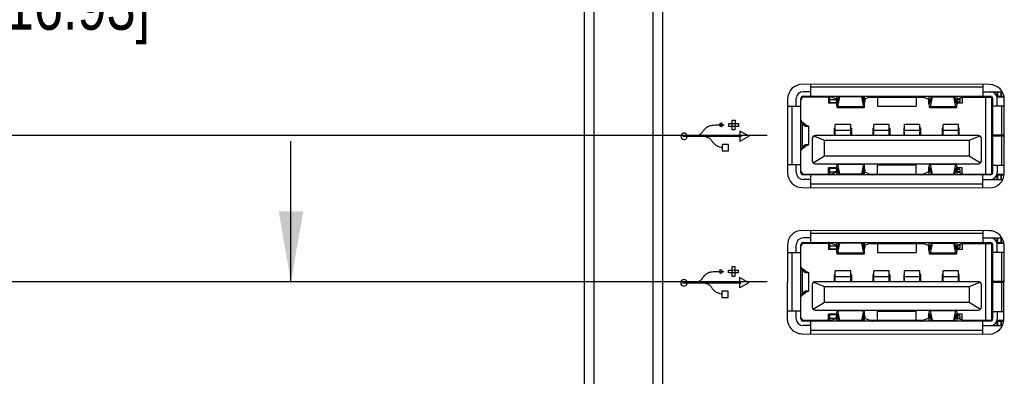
# Model space of a CAD drawing. Header units: inches. Extents: x 0 to 34, y 0 to 22.
# Tile 52 of 74: x 17.836 to 20.353, y 14.548 to 15.461. Entities that reach past the tile are written whole.
import ezdxf

# ---------------------------------------------------------------- set-up
doc = ezdxf.new("R2010")
doc.units = ezdxf.units.IN
doc.header["$LTSCALE"] = 1.87
doc.header["$MEASUREMENT"] = 0
doc.layers.get('0').update_dxf_attribs({"linetype": 'CONTINUOUS'})
doc.layers.add('02___PRT_ALL_AXES', color=7, linetype='CONTINUOUS')
doc.layers.add('DIMENSIONS', color=7, linetype='CONTINUOUS')
doc.styles.get("Standard").update_dxf_attribs({"font": 'txt', "width": 0.8})
doc.dimstyles.new('DIMSTYLE_1', dxfattribs={"dimtxt": 0.125, "dimasz": 0.18, "dimexe": 0.125, "dimexo": 0.0625, "dimgap": 0.0625, "dimtad": 0, "dimtih": 1, "dimtoh": 1, "dimdec": 3, "dimzin": 4, "dimdsep": 46, "dimtxsty": 'STANDARD', "dimblk": '_FILLED', "dimblk1": '_FILLED', "dimblk2": '_FILLED', "dimcen": 0.09, "dimadec": 0, "dimazin": 0, "dimtp": 0.001, "dimtm": 0.001, "dimtfac": 1, "dimtdec": 3, "dimtofl": 0, "dimtmove": 0, "dimatfit": 3, "dimldrblk": '_FILLED', "dimfxl": 1, "dimtolj": 1, "dimtzin": 4, "dimarcsym": 0})

# ---------------------------------------------------------------- blocks, each defined once
blk = doc.blocks.new('_FILLED')
at = {"color": 0, "linetype": 'BYBLOCK'}
blk.add_solid([(0, 0), (-1, 0.174), (-1, -0.174)], dxfattribs=at)
blk = doc.blocks.new('*D26')
at = {"layer": 'DIMENSIONS', "color": 2, "linetype": 'CONTINUOUS'}
for p, q in [((18.5296, 14.7902), (18.5296, 15.1502)), ((19.747, 14.7902), (18.4046, 14.7902)), ((19.7972, 14.1165), (18.4046, 14.1165)), ((18.5296, 14.1165), (18.5296, 13.7565))]:
    blk.add_line(p, q, dxfattribs=at)
at = {"layer": 'DIMENSIONS', "color": 2, "linetype": 'CONTINUOUS', "xscale": 0.18, "yscale": 0.18, "zscale": 0.18}
for p, rotation in [((18.5296, 14.7902), 270), ((18.5296, 14.1165), 90)]:
    blk.add_blockref('_FILLED', p, dxfattribs=dict(at, rotation=rotation))
at = {"layer": 'DIMENSIONS', "color": 2, "linetype": 'CONTINUOUS', "insert": (18.5296, 14.5158), "char_height": 0.125, "width": 1.225, "attachment_point": 2, "line_spacing_factor": 0.9}
blk.add_mtext('.674{\\Ftxt.shx;\\W1.000000;\\H0.125000; }[17.11]', dxfattribs=at)
blk = doc.blocks.new('*D27')
at = {"layer": 'DIMENSIONS', "color": 2, "linetype": 'CONTINUOUS'}
for p, q in [((17.0296, 15.1646), (17.0296, 15.5246)), ((19.747, 15.1646), (16.9046, 15.1646)), ((19.747, 14.7902), (16.9046, 14.7902)), ((17.0296, 14.7902), (17.0296, 14.4302))]:
    blk.add_line(p, q, dxfattribs=at)
at = {"layer": 'DIMENSIONS', "color": 2, "linetype": 'CONTINUOUS', "xscale": 0.18, "yscale": 0.18, "zscale": 0.18}
for p, rotation in [((17.0296, 15.1646), 270), ((17.0296, 14.7902), 90)]:
    blk.add_blockref('_FILLED', p, dxfattribs=dict(at, rotation=rotation))
at = {"layer": 'DIMENSIONS', "color": 2, "linetype": 'CONTINUOUS', "insert": (17.0296, 15.0399), "char_height": 0.125, "width": 1.125, "attachment_point": 2, "line_spacing_factor": 0.9}
blk.add_mtext('.374{\\Ftxt.shx;\\W1.000000;\\H0.125000; }[9.51]', dxfattribs=at)
blk = doc.blocks.new('*D28')
at = {"layer": 'DIMENSIONS', "color": 2, "linetype": 'CONTINUOUS'}
for p, q in [((17.7796, 15.8312), (17.7796, 16.1912)), ((19.732, 15.8312), (17.6546, 15.8312)), ((19.747, 15.1646), (17.6546, 15.1646)), ((17.7796, 15.1646), (17.7796, 14.8046))]:
    blk.add_line(p, q, dxfattribs=at)
at = {"layer": 'DIMENSIONS', "color": 2, "linetype": 'CONTINUOUS', "xscale": 0.18, "yscale": 0.18, "zscale": 0.18}
for p, rotation in [((17.7796, 15.8312), 270), ((17.7796, 15.1646), 90)]:
    blk.add_blockref('_FILLED', p, dxfattribs=dict(at, rotation=rotation))
at = {"layer": 'DIMENSIONS', "color": 2, "linetype": 'CONTINUOUS', "insert": (17.7796, 15.5604), "char_height": 0.125, "width": 1.225, "attachment_point": 2, "line_spacing_factor": 0.9}
blk.add_mtext('.667{\\Ftxt.shx;\\W1.000000;\\H0.125000; }[16.93]', dxfattribs=at)

msp = doc.modelspace()

# ---------------------------------------------------------------- linework, layer by layer
at = {"color": 7, "linetype": 'CONTINUOUS'}
for p, q in [((19.3046, 11.9928), (19.3046, 17.0941)), ((19.4546, 17.0977), (19.4546, 11.9892)), ((19.2796, 12.0185), (19.2796, 17.0685)), ((19.4796, 17.0733), (19.4796, 12.0136)), ((19.8587, 15.2768), (19.839, 15.2768)), ((19.8587, 15.265), (19.8587, 15.2958)), ((20.2977, 15.2886), (19.8587, 15.2886)), ((20.2977, 15.2951), (20.2977, 15.265)), ((20.2977, 15.2768), (20.3476, 15.2768)), ((20.3338, 15.2768), (20.3338, 15.2655)), ((20.3361, 15.265), (20.3361, 15.2768)), ((20.3439, 15.2768), (20.3439, 15.265)), ((20.3462, 15.265), (20.3462, 15.2768)), ((19.8213, 15.24), (19.8213, 15.2591)), ((19.8331, 15.0701), (19.8331, 15.2591)), ((19.9069, 15.263), (19.8346, 15.263)), ((19.839, 15.265), (20.3174, 15.265)), ((19.904, 15.263), (19.904, 15.2473)), ((19.9228, 15.2583), (19.9054, 15.2647)), ((19.9069, 15.2492), (19.9069, 15.2638)), ((19.9069, 15.2638), (19.9078, 15.2638)), ((19.9235, 15.2561), (19.9069, 15.2561)), ((19.9238, 15.253), (19.9242, 15.2447)), ((19.9253, 15.2568), (19.9257, 15.2486)), ((19.9253, 15.2568), (19.9281, 15.2568)), ((19.9262, 15.2476), (19.9298, 15.265)), ((19.9271, 15.2378), (19.9325, 15.2638)), ((19.9324, 15.265), (19.9325, 15.2638)), ((19.9876, 15.2638), (19.9325, 15.2638)), ((19.9876, 15.2638), (19.9877, 15.265)), ((19.9876, 15.2638), (19.9931, 15.2378)), ((19.9904, 15.265), (19.994, 15.2476)), ((19.9921, 15.2568), (19.9948, 15.2568)), ((19.9944, 15.2486), (19.9948, 15.2568)), ((19.996, 15.2447), (19.9964, 15.253)), ((20.0147, 15.2647), (19.9974, 15.2583)), ((20.0101, 15.263), (20.1462, 15.263)), ((20.0292, 15.263), (20.0292, 15.2394)), ((20.0565, 15.265), (20.0565, 15.263)), ((20.0998, 15.265), (20.0998, 15.263)), ((20.1276, 15.263), (20.1276, 15.2394)), ((20.1417, 15.2647), (20.159, 15.2583)), ((20.1604, 15.2447), (20.16, 15.253)), ((20.162, 15.2486), (20.1616, 15.2568)), ((20.1616, 15.2568), (20.1643, 15.2568)), ((20.166, 15.265), (20.1624, 15.2476)), ((20.1688, 15.2638), (20.1633, 15.2378)), ((20.1688, 15.2638), (20.1686, 15.265)), ((20.1688, 15.2638), (20.2238, 15.2638)), ((20.224, 15.265), (20.2238, 15.2638)), ((20.2293, 15.2378), (20.2238, 15.2638)), ((20.2302, 15.2476), (20.2266, 15.265)), ((20.2283, 15.2568), (20.231, 15.2568)), ((20.231, 15.2568), (20.2306, 15.2486)), ((20.2326, 15.253), (20.2322, 15.2447)), ((20.2396, 15.2564), (20.2329, 15.2564)), ((20.2336, 15.2583), (20.2509, 15.2647)), ((20.2396, 15.2605), (20.2396, 15.2512)), ((20.2457, 15.2628), (20.2457, 15.2473)), ((20.2464, 15.263), (20.3217, 15.263)), ((20.3055, 15.0661), (20.3055, 15.263)), ((20.3213, 15.0661), (20.3213, 15.263)), ((20.3233, 15.1654), (20.3233, 15.2591)), ((20.3341, 15.265), (20.3522, 15.265)), ((20.3526, 15.263), (20.3346, 15.263)), ((20.3351, 15.2408), (20.3351, 15.2591)), ((19.8006, 15.24), (19.8331, 15.24)), ((19.8095, 15.24), (19.8095, 15.0892)), ((19.904, 15.2512), (19.9069, 15.2512)), ((19.924, 15.2473), (19.904, 15.2473)), ((19.9069, 15.2492), (19.9239, 15.2492)), ((19.9264, 15.2486), (19.9257, 15.2486)), ((19.9942, 15.2354), (19.926, 15.2354)), ((19.9931, 15.2378), (19.9271, 15.2378)), ((19.9944, 15.2486), (19.9938, 15.2486)), ((20.0292, 15.2394), (20.1276, 15.2394)), ((20.1626, 15.2486), (20.162, 15.2486)), ((20.2304, 15.2354), (20.1622, 15.2354)), ((20.2293, 15.2378), (20.1633, 15.2378)), ((20.2306, 15.2486), (20.23, 15.2486)), ((20.2457, 15.2473), (20.2323, 15.2473)), ((20.2325, 15.2512), (20.2396, 15.2512)), ((20.2374, 15.2473), (20.2374, 15.2512)), ((20.3233, 15.2408), (20.353, 15.2408)), ((20.3469, 15.1654), (20.3469, 15.2408)), ((20.3233, 15.2197), (20.3213, 15.2197)), ((20.3213, 15.2118), (20.3233, 15.2118)), ((19.8451, 15.1921), (19.8347, 15.1993)), ((19.8372, 15.1344), (19.8372, 15.1948)), ((19.8372, 15.1948), (19.8384, 15.1933)), ((19.8451, 15.1921), (19.8395, 15.1921)), ((19.8468, 15.1882), (19.8522, 15.1882)), ((19.8528, 15.1886), (19.8528, 15.1883)), ((19.8528, 15.1882), (19.8528, 15.1409)), ((19.9189, 15.1648), (19.9189, 15.1833)), ((19.9189, 15.1833), (19.9209, 15.1833)), ((19.9209, 15.1648), (19.9209, 15.193)), ((19.9603, 15.193), (19.9209, 15.193)), ((19.9209, 15.1786), (19.9603, 15.1786)), ((19.9603, 15.1648), (19.9603, 15.193)), ((19.9603, 15.1833), (19.9622, 15.1833)), ((19.9622, 15.1833), (19.9622, 15.1648)), ((20.0174, 15.1648), (20.0174, 15.1833)), ((20.0174, 15.1833), (20.0193, 15.1833)), ((20.0193, 15.1648), (20.0193, 15.193)), ((20.0587, 15.193), (20.0193, 15.193)), ((20.0193, 15.1786), (20.0587, 15.1786)), ((20.0587, 15.1648), (20.0587, 15.193)), ((20.0587, 15.1833), (20.0607, 15.1833)), ((20.0607, 15.1833), (20.0607, 15.1648)), ((20.0961, 15.1833), (20.0961, 15.1648)), ((20.0981, 15.1833), (20.0961, 15.1833)), ((20.0981, 15.1648), (20.0981, 15.193)), ((20.1374, 15.193), (20.0981, 15.193)), ((20.0981, 15.1786), (20.1374, 15.1786)), ((20.1374, 15.1648), (20.1374, 15.193)), ((20.1394, 15.1833), (20.1374, 15.1833)), ((20.1394, 15.1648), (20.1394, 15.1833)), ((20.1945, 15.1833), (20.1945, 15.1648)), ((20.1965, 15.1833), (20.1945, 15.1833)), ((20.1965, 15.1648), (20.1965, 15.193)), ((20.2359, 15.193), (20.1965, 15.193)), ((20.1965, 15.1786), (20.2359, 15.1786)), ((20.2359, 15.1648), (20.2359, 15.193)), ((20.2378, 15.1833), (20.2359, 15.1833)), ((20.2378, 15.1648), (20.2378, 15.1833)), ((19.8618, 15.1569), (19.8618, 15.1002)), ((19.8654, 15.1635), (19.8933, 15.153)), ((20.287, 15.1648), (19.8697, 15.1648)), ((19.8933, 15.112), (19.8933, 15.153)), ((19.8933, 15.153), (20.2634, 15.153)), ((19.9603, 15.1705), (19.9622, 15.1705)), ((20.0174, 15.1705), (20.0193, 15.1705)), ((20.0587, 15.1705), (20.0607, 15.1705)), ((20.0961, 15.1705), (20.0981, 15.1705)), ((20.1374, 15.1705), (20.1394, 15.1705)), ((20.1945, 15.1705), (20.1965, 15.1705)), ((20.2359, 15.1705), (20.2378, 15.1705)), ((20.2634, 15.153), (20.2914, 15.1635)), ((20.2634, 15.153), (20.2634, 15.112)), ((20.2949, 15.1002), (20.2949, 15.1569)), ((20.3529, 15.1654), (20.3233, 15.1654)), ((20.3233, 15.0701), (20.3233, 15.1652)), ((20.3351, 15.1652), (20.3233, 15.1652)), ((20.3233, 15.1638), (20.3529, 15.1638)), ((20.3351, 15.1652), (20.3351, 15.1638)), ((20.337, 15.1654), (20.337, 15.1638)), ((20.3449, 15.1638), (20.3449, 15.1654)), ((20.3469, 15.0884), (20.3469, 15.1638)), ((19.8347, 15.1299), (19.8451, 15.137)), ((19.8384, 15.1359), (19.8372, 15.1344)), ((19.8395, 15.137), (19.8451, 15.137)), ((19.8522, 15.141), (19.8468, 15.141)), ((19.8528, 15.1408), (19.8528, 15.1405)), ((19.8933, 15.112), (19.8647, 15.0941)), ((20.2634, 15.112), (19.8933, 15.112)), ((20.292, 15.0941), (20.2634, 15.112)), ((20.3233, 15.1173), (20.3213, 15.1173)), ((20.3213, 15.1095), (20.3233, 15.1095)), ((19.8331, 15.0892), (19.8006, 15.0892)), ((19.8213, 15.0701), (19.8213, 15.0892)), ((19.8697, 15.0923), (20.287, 15.0923)), ((19.904, 15.0661), (19.904, 15.0819)), ((19.924, 15.0819), (19.904, 15.0819)), ((19.904, 15.078), (19.9069, 15.078)), ((19.9069, 15.065), (19.9069, 15.0799)), ((19.9239, 15.0799), (19.9069, 15.0799)), ((19.9242, 15.0844), (19.9238, 15.0762)), ((19.9257, 15.0806), (19.9253, 15.0723)), ((19.9257, 15.0806), (19.9264, 15.0806)), ((19.9298, 15.0642), (19.9262, 15.0816)), ((19.9325, 15.0654), (19.9271, 15.0914)), ((19.9271, 15.0914), (19.9931, 15.0914)), ((19.9931, 15.0914), (19.9876, 15.0654)), ((19.994, 15.0816), (19.9904, 15.0642)), ((19.9938, 15.0806), (19.9944, 15.0806)), ((19.9948, 15.0723), (19.9944, 15.0806)), ((19.9964, 15.0762), (19.996, 15.0844)), ((20.0292, 15.0661), (20.0292, 15.0898)), ((20.0292, 15.0898), (20.1276, 15.0898)), ((20.1276, 15.0661), (20.1276, 15.0898)), ((20.16, 15.0762), (20.1604, 15.0844)), ((20.1616, 15.0723), (20.162, 15.0806)), ((20.162, 15.0806), (20.1626, 15.0806)), ((20.1624, 15.0816), (20.166, 15.0642)), ((20.1633, 15.0914), (20.1688, 15.0654)), ((20.1633, 15.0914), (20.2293, 15.0914)), ((20.2238, 15.0654), (20.2293, 15.0914)), ((20.2266, 15.0642), (20.2302, 15.0816)), ((20.23, 15.0806), (20.2306, 15.0806)), ((20.2306, 15.0806), (20.231, 15.0723)), ((20.2322, 15.0844), (20.2326, 15.0762)), ((20.2457, 15.0819), (20.2323, 15.0819)), ((20.2396, 15.078), (20.2325, 15.078)), ((20.2374, 15.078), (20.2374, 15.0819)), ((20.2396, 15.078), (20.2396, 15.0687)), ((20.2457, 15.0664), (20.2457, 15.0819)), ((20.3233, 15.0884), (20.3528, 15.0884)), ((20.3351, 15.0884), (20.3351, 15.0701)), ((19.8346, 15.0661), (19.9069, 15.0661)), ((20.3174, 15.0642), (19.839, 15.0642)), ((19.8587, 15.0524), (19.839, 15.0524)), ((19.8587, 15.0314), (19.8587, 15.0642)), ((19.9054, 15.0644), (19.9228, 15.0709)), ((19.9069, 15.0715), (19.9231, 15.0715)), ((19.9085, 15.0656), (19.9069, 15.0656)), ((19.9281, 15.0723), (19.9253, 15.0723)), ((19.9325, 15.0654), (19.9324, 15.0642)), ((19.9876, 15.0654), (19.9325, 15.0654)), ((19.9877, 15.0642), (19.9876, 15.0654)), ((19.9948, 15.0723), (19.9921, 15.0723)), ((19.9974, 15.0709), (20.0147, 15.0644)), ((20.0101, 15.0661), (20.1462, 15.0661)), ((20.0565, 15.0642), (20.0565, 15.0661)), ((20.0998, 15.0642), (20.0998, 15.0661)), ((20.159, 15.0709), (20.1417, 15.0644)), ((20.1643, 15.0723), (20.1616, 15.0723)), ((20.1686, 15.0642), (20.1688, 15.0654)), ((20.1688, 15.0654), (20.2238, 15.0654)), ((20.2238, 15.0654), (20.224, 15.0642)), ((20.231, 15.0723), (20.2283, 15.0723)), ((20.2329, 15.0728), (20.2396, 15.0728)), ((20.2509, 15.0644), (20.2336, 15.0709)), ((20.2464, 15.0661), (20.3217, 15.0661)), ((20.2977, 15.0307), (20.2977, 15.0642)), ((20.2977, 15.0524), (20.3492, 15.0524)), ((20.3338, 15.0636), (20.3338, 15.0524)), ((20.3341, 15.0642), (20.3522, 15.0642)), ((20.3346, 15.0661), (20.3526, 15.0661)), ((20.3361, 15.0524), (20.3361, 15.0642)), ((20.3439, 15.0642), (20.3439, 15.0524)), ((20.3462, 15.0524), (20.3462, 15.0642)), ((19.8587, 15.0406), (20.2977, 15.0406)), ((19.8587, 14.9024), (19.839, 14.9024)), ((19.8587, 14.8906), (19.8587, 14.9218)), ((20.2977, 14.9142), (19.8587, 14.9142)), ((20.2977, 14.921), (20.2977, 14.8906)), ((20.2977, 14.9024), (20.3472, 14.9024)), ((20.3338, 14.9024), (20.3338, 14.8911)), ((20.3361, 14.8906), (20.3361, 14.9024)), ((20.3439, 14.9024), (20.3439, 14.8906)), ((20.3462, 14.8906), (20.3462, 14.9024)), ((19.8213, 14.8656), (19.8213, 14.8847)), ((19.8331, 14.6957), (19.8331, 14.8847)), ((19.9069, 14.8886), (19.8346, 14.8886)), ((19.839, 14.8906), (20.3174, 14.8906)), ((19.904, 14.8886), (19.904, 14.8728)), ((19.904, 14.8768), (19.9069, 14.8768)), ((19.9228, 14.8839), (19.9054, 14.8903)), ((19.9069, 14.8748), (19.9069, 14.8894)), ((19.9069, 14.8894), (19.9078, 14.8894)), ((19.9235, 14.8817), (19.9069, 14.8817)), ((19.9069, 14.8748), (19.9239, 14.8748)), ((19.9238, 14.8786), (19.9242, 14.8703)), ((19.9253, 14.8824), (19.9257, 14.8742)), ((19.9253, 14.8824), (19.9281, 14.8824)), ((19.9264, 14.8742), (19.9257, 14.8742)), ((19.9262, 14.8732), (19.9298, 14.8906)), ((19.9271, 14.8634), (19.9325, 14.8894)), ((19.9324, 14.8906), (19.9325, 14.8894)), ((19.9876, 14.8894), (19.9325, 14.8894)), ((19.9876, 14.8894), (19.9877, 14.8906)), ((19.9876, 14.8894), (19.9931, 14.8634)), ((19.9904, 14.8906), (19.994, 14.8732)), ((19.9921, 14.8824), (19.9948, 14.8824)), ((19.9944, 14.8742), (19.9938, 14.8742)), ((19.9944, 14.8742), (19.9948, 14.8824)), ((19.996, 14.8703), (19.9964, 14.8786)), ((20.0147, 14.8903), (19.9974, 14.8839)), ((20.0101, 14.8886), (20.1462, 14.8886)), ((20.0292, 14.8886), (20.0292, 14.865)), ((20.0565, 14.8906), (20.0565, 14.8886)), ((20.0998, 14.8906), (20.0998, 14.8886)), ((20.1276, 14.8886), (20.1276, 14.865)), ((20.1417, 14.8903), (20.159, 14.8839)), ((20.1604, 14.8703), (20.16, 14.8786)), ((20.162, 14.8742), (20.1616, 14.8824)), ((20.1616, 14.8824), (20.1643, 14.8824)), ((20.1626, 14.8742), (20.162, 14.8742)), ((20.166, 14.8906), (20.1624, 14.8732)), ((20.1688, 14.8894), (20.1633, 14.8634)), ((20.1688, 14.8894), (20.1686, 14.8906)), ((20.1688, 14.8894), (20.2238, 14.8894)), ((20.224, 14.8906), (20.2238, 14.8894)), ((20.2293, 14.8634), (20.2238, 14.8894)), ((20.2302, 14.8732), (20.2266, 14.8906)), ((20.2283, 14.8824), (20.231, 14.8824)), ((20.2306, 14.8742), (20.23, 14.8742)), ((20.231, 14.8824), (20.2306, 14.8742)), ((20.2326, 14.8786), (20.2322, 14.8703)), ((20.2325, 14.8768), (20.2396, 14.8768)), ((20.2396, 14.882), (20.2329, 14.882)), ((20.2336, 14.8839), (20.2509, 14.8903)), ((20.2374, 14.8728), (20.2374, 14.8768)), ((20.2396, 14.8861), (20.2396, 14.8768)), ((20.2457, 14.8883), (20.2457, 14.8728)), ((20.2464, 14.8886), (20.3217, 14.8886)), ((20.3055, 14.6917), (20.3055, 14.8886)), ((20.3213, 14.6917), (20.3213, 14.8886)), ((20.3233, 14.791), (20.3233, 14.8847)), ((20.3341, 14.8906), (20.3517, 14.8906)), ((20.352, 14.8886), (20.3346, 14.8886)), ((20.3351, 14.8663), (20.3351, 14.8847)), ((19.8006, 14.8656), (19.8331, 14.8656)), ((19.8095, 14.8656), (19.8095, 14.7148)), ((19.924, 14.8728), (19.904, 14.8728)), ((19.9942, 14.861), (19.926, 14.861)), ((19.9931, 14.8634), (19.9271, 14.8634)), ((20.0292, 14.865), (20.1276, 14.865)), ((20.2304, 14.861), (20.1622, 14.861)), ((20.2293, 14.8634), (20.1633, 14.8634)), ((20.2457, 14.8728), (20.2323, 14.8728)), ((20.3233, 14.8663), (20.3524, 14.8663)), ((20.3469, 14.791), (20.3469, 14.8663)), ((19.8451, 14.8177), (19.8347, 14.8248)), ((20.3233, 14.8453), (20.3213, 14.8453)), ((20.3213, 14.8374), (20.3233, 14.8374)), ((19.8372, 14.7599), (19.8372, 14.8204)), ((19.8372, 14.8204), (19.8384, 14.8189)), ((19.8451, 14.8177), (19.8395, 14.8177)), ((19.8468, 14.8138), (19.8522, 14.8138)), ((19.8528, 14.8142), (19.8528, 14.8139)), ((19.8528, 14.8138), (19.8528, 14.7665)), ((19.9189, 14.7904), (19.9189, 14.8089)), ((19.9189, 14.8089), (19.9209, 14.8089)), ((19.9209, 14.7904), (19.9209, 14.8186)), ((19.9603, 14.8186), (19.9209, 14.8186)), ((19.9209, 14.8042), (19.9603, 14.8042)), ((19.9603, 14.7904), (19.9603, 14.8186)), ((19.9603, 14.8089), (19.9622, 14.8089)), ((19.9622, 14.8089), (19.9622, 14.7904)), ((20.0174, 14.7904), (20.0174, 14.8089)), ((20.0174, 14.8089), (20.0193, 14.8089)), ((20.0193, 14.7904), (20.0193, 14.8186)), ((20.0587, 14.8186), (20.0193, 14.8186)), ((20.0193, 14.8042), (20.0587, 14.8042)), ((20.0587, 14.7904), (20.0587, 14.8186)), ((20.0587, 14.8089), (20.0607, 14.8089)), ((20.0607, 14.8089), (20.0607, 14.7904)), ((20.0961, 14.8089), (20.0961, 14.7904)), ((20.0981, 14.8089), (20.0961, 14.8089)), ((20.0981, 14.7904), (20.0981, 14.8186)), ((20.1374, 14.8186), (20.0981, 14.8186)), ((20.0981, 14.8042), (20.1374, 14.8042)), ((20.1374, 14.7904), (20.1374, 14.8186)), ((20.1394, 14.8089), (20.1374, 14.8089)), ((20.1394, 14.7904), (20.1394, 14.8089)), ((20.1945, 14.8089), (20.1945, 14.7904)), ((20.1965, 14.8089), (20.1945, 14.8089)), ((20.1965, 14.7904), (20.1965, 14.8186)), ((20.2359, 14.8186), (20.1965, 14.8186)), ((20.1965, 14.8042), (20.2359, 14.8042)), ((20.2359, 14.7904), (20.2359, 14.8186)), ((20.2378, 14.8089), (20.2359, 14.8089)), ((20.2378, 14.7904), (20.2378, 14.8089)), ((19.8618, 14.7825), (19.8618, 14.7258)), ((19.8654, 14.789), (19.8933, 14.7785)), ((20.287, 14.7904), (19.8697, 14.7904)), ((19.8933, 14.7376), (19.8933, 14.7785)), ((19.8933, 14.7785), (20.2634, 14.7785)), ((19.9603, 14.7961), (19.9622, 14.7961)), ((20.0174, 14.7961), (20.0193, 14.7961)), ((20.0587, 14.7961), (20.0607, 14.7961)), ((20.0961, 14.7961), (20.0981, 14.7961)), ((20.1374, 14.7961), (20.1394, 14.7961)), ((20.1945, 14.7961), (20.1965, 14.7961)), ((20.2359, 14.7961), (20.2378, 14.7961)), ((20.2634, 14.7785), (20.2914, 14.789)), ((20.2634, 14.7785), (20.2634, 14.7376)), ((20.2949, 14.7258), (20.2949, 14.7825)), ((20.3522, 14.791), (20.3233, 14.791)), ((20.3233, 14.6957), (20.3233, 14.7908)), ((20.3351, 14.7908), (20.3233, 14.7908)), ((20.3233, 14.7894), (20.3522, 14.7894)), ((20.3351, 14.7908), (20.3351, 14.7894)), ((20.337, 14.791), (20.337, 14.7894)), ((20.3449, 14.7894), (20.3449, 14.791)), ((20.3469, 14.714), (20.3469, 14.7894)), ((19.8347, 14.7555), (19.8451, 14.7626)), ((19.8384, 14.7614), (19.8372, 14.7599)), ((19.8395, 14.7626), (19.8451, 14.7626)), ((19.8522, 14.7665), (19.8468, 14.7665)), ((19.8528, 14.7664), (19.8528, 14.7661)), ((19.8933, 14.7376), (19.8647, 14.7197)), ((20.2634, 14.7376), (19.8933, 14.7376)), ((20.292, 14.7197), (20.2634, 14.7376)), ((20.3233, 14.7429), (20.3213, 14.7429)), ((20.3213, 14.735), (20.3233, 14.735)), ((19.8331, 14.7148), (19.8006, 14.7148)), ((19.8213, 14.6957), (19.8213, 14.7148)), ((19.8697, 14.7179), (20.287, 14.7179)), ((19.904, 14.6917), (19.904, 14.7075)), ((19.924, 14.7075), (19.904, 14.7075)), ((19.904, 14.7035), (19.9069, 14.7035)), ((19.9069, 14.6906), (19.9069, 14.7055)), ((19.9239, 14.7055), (19.9069, 14.7055)), ((19.9242, 14.71), (19.9238, 14.7018)), ((19.9257, 14.7062), (19.9253, 14.6979)), ((19.9281, 14.6979), (19.9253, 14.6979)), ((19.9257, 14.7062), (19.9264, 14.7062)), ((19.9298, 14.6898), (19.9262, 14.7072)), ((19.9325, 14.691), (19.9271, 14.7169)), ((19.9271, 14.7169), (19.9931, 14.7169)), ((19.9931, 14.7169), (19.9876, 14.691)), ((19.994, 14.7072), (19.9904, 14.6898)), ((19.9948, 14.6979), (19.9921, 14.6979)), ((19.9938, 14.7062), (19.9944, 14.7062)), ((19.9948, 14.6979), (19.9944, 14.7062)), ((19.9964, 14.7018), (19.996, 14.71)), ((20.0292, 14.6917), (20.0292, 14.7154)), ((20.0292, 14.7154), (20.1276, 14.7154)), ((20.1276, 14.6917), (20.1276, 14.7154)), ((20.16, 14.7018), (20.1604, 14.71)), ((20.1616, 14.6979), (20.162, 14.7062)), ((20.1643, 14.6979), (20.1616, 14.6979)), ((20.162, 14.7062), (20.1626, 14.7062)), ((20.1624, 14.7072), (20.166, 14.6898)), ((20.1633, 14.7169), (20.1688, 14.691)), ((20.1633, 14.7169), (20.2293, 14.7169)), ((20.2238, 14.691), (20.2293, 14.7169)), ((20.2266, 14.6898), (20.2302, 14.7072)), ((20.231, 14.6979), (20.2283, 14.6979)), ((20.23, 14.7062), (20.2306, 14.7062)), ((20.2306, 14.7062), (20.231, 14.6979)), ((20.2322, 14.71), (20.2326, 14.7018)), ((20.2457, 14.7075), (20.2323, 14.7075)), ((20.2396, 14.7035), (20.2325, 14.7035)), ((20.2329, 14.6984), (20.2396, 14.6984)), ((20.2374, 14.7035), (20.2374, 14.7075)), ((20.2396, 14.7035), (20.2396, 14.6942)), ((20.2457, 14.692), (20.2457, 14.7075)), ((20.3233, 14.714), (20.3521, 14.714)), ((20.3351, 14.714), (20.3351, 14.6957)), ((19.8346, 14.6917), (19.9069, 14.6917)), ((20.3174, 14.6898), (19.839, 14.6898)), ((19.8587, 14.678), (19.839, 14.678)), ((19.8587, 14.6574), (19.8587, 14.6898)), ((19.9054, 14.69), (19.9228, 14.6965)), ((19.9069, 14.6971), (19.9231, 14.6971)), ((19.9085, 14.6912), (19.9069, 14.6912)), ((19.9325, 14.691), (19.9324, 14.6898)), ((19.9876, 14.691), (19.9325, 14.691)), ((19.9877, 14.6898), (19.9876, 14.691)), ((19.9974, 14.6965), (20.0147, 14.69)), ((20.0101, 14.6917), (20.1462, 14.6917)), ((20.0565, 14.6898), (20.0565, 14.6917)), ((20.0998, 14.6898), (20.0998, 14.6917)), ((20.159, 14.6965), (20.1417, 14.69)), ((20.1686, 14.6898), (20.1688, 14.691)), ((20.1688, 14.691), (20.2238, 14.691)), ((20.2238, 14.691), (20.224, 14.6898)), ((20.2509, 14.69), (20.2336, 14.6965)), ((20.2464, 14.6917), (20.3217, 14.6917)), ((20.2977, 14.6566), (20.2977, 14.6898)), ((20.2977, 14.678), (20.3483, 14.678)), ((20.3338, 14.6892), (20.3338, 14.678)), ((20.3341, 14.6898), (20.3518, 14.6898)), ((20.3346, 14.6917), (20.352, 14.6917)), ((20.3361, 14.678), (20.3361, 14.6898)), ((20.3439, 14.6898), (20.3439, 14.678)), ((20.3462, 14.678), (20.3462, 14.6898)), ((19.8587, 14.6661), (20.2977, 14.6661))]:
    msp.add_line(p, q, dxfattribs=at)
at = {"color": 40, "linetype": 'CONTINUOUS'}
for p, q in [((19.6576, 15.1791), (19.6576, 15.2041)), ((19.6576, 15.2041), (19.6647, 15.2041)), ((19.6647, 15.2041), (19.6646, 15.1791)), ((19.5826, 15.1751), (19.5834, 15.1763)), ((19.5834, 15.1763), (19.5843, 15.1776)), ((19.5843, 15.1776), (19.5852, 15.1788)), ((19.5852, 15.1788), (19.5873, 15.1812)), ((19.5873, 15.1812), (19.5883, 15.1823)), ((19.5883, 15.1823), (19.5895, 15.1834)), ((19.5895, 15.1834), (19.5907, 15.1845)), ((19.5907, 15.1845), (19.5921, 15.1855)), ((19.5921, 15.1855), (19.5935, 15.1864)), ((19.5935, 15.1864), (19.5949, 15.1874)), ((19.5949, 15.1874), (19.5964, 15.1881)), ((19.5964, 15.1881), (19.5981, 15.1889)), ((19.5981, 15.1889), (19.5998, 15.1895)), ((19.5998, 15.1895), (19.6016, 15.1901)), ((19.6016, 15.1901), (19.6038, 15.1906)), ((19.6038, 15.1906), (19.6065, 15.191)), ((19.6065, 15.191), (19.61, 15.1913)), ((19.61, 15.1913), (19.6145, 15.1916)), ((19.6145, 15.1916), (19.6203, 15.1917)), ((19.6203, 15.1917), (19.6275, 15.1919)), ((19.6275, 15.1919), (19.6366, 15.1918)), ((19.6486, 15.1881), (19.6486, 15.1951)), ((19.6486, 15.1951), (19.6736, 15.1951)), ((19.6736, 15.1881), (19.6486, 15.1881)), ((19.6646, 15.1791), (19.6576, 15.1791)), ((19.6736, 15.1951), (19.6736, 15.1881)), ((19.677, 15.176), (19.677, 15.1495)), ((19.701, 15.1627), (19.677, 15.176)), ((19.5309, 15.1627), (19.681, 15.1625)), ((19.564, 15.1633), (19.5685, 15.1648)), ((19.5685, 15.1648), (19.5719, 15.1662)), ((19.5719, 15.1662), (19.5746, 15.1674)), ((19.5746, 15.1674), (19.5767, 15.1686)), ((19.5767, 15.1686), (19.5782, 15.1696)), ((19.5782, 15.1696), (19.5794, 15.1707)), ((19.5794, 15.1707), (19.5802, 15.1718)), ((19.5802, 15.1718), (19.581, 15.1729)), ((19.581, 15.1729), (19.5826, 15.1751)), ((19.592, 15.1604), (19.5876, 15.1619)), ((19.5956, 15.1591), (19.592, 15.1604)), ((19.5983, 15.1578), (19.5956, 15.1591)), ((19.6003, 15.1567), (19.5983, 15.1578)), ((19.6018, 15.1555), (19.6003, 15.1567)), ((19.603, 15.1544), (19.6018, 15.1555)), ((19.6039, 15.1534), (19.603, 15.1544)), ((19.6046, 15.1523), (19.6039, 15.1534)), ((19.6054, 15.1511), (19.6046, 15.1523)), ((19.6062, 15.15), (19.6054, 15.1511)), ((19.701, 15.1627), (19.677, 15.1495)), ((19.607, 15.1487), (19.6062, 15.15)), ((19.608, 15.1475), (19.607, 15.1487)), ((19.609, 15.1462), (19.608, 15.1475)), ((19.6102, 15.1449), (19.609, 15.1462)), ((19.6114, 15.1435), (19.6102, 15.1449)), ((19.6129, 15.1422), (19.6114, 15.1435)), ((19.6144, 15.1408), (19.6129, 15.1422)), ((19.6162, 15.1394), (19.6144, 15.1408)), ((19.6181, 15.1382), (19.6162, 15.1394)), ((19.6205, 15.1369), (19.6181, 15.1382)), ((19.6232, 15.1357), (19.6205, 15.1369)), ((19.6262, 15.1347), (19.6232, 15.1357)), ((19.6297, 15.1338), (19.6262, 15.1347)), ((19.6337, 15.1332), (19.6297, 15.1338)), ((19.6316, 15.1414), (19.6316, 15.1255)), ((19.6477, 15.1414), (19.6316, 15.1414)), ((19.6476, 15.1254), (19.6477, 15.1414)), ((19.6316, 15.1255), (19.6476, 15.1254)), ((19.657, 14.8041), (19.657, 14.8291)), ((19.657, 14.8291), (19.664, 14.8291)), ((19.664, 14.8291), (19.664, 14.8041)), ((19.5803, 14.7979), (19.5819, 14.8001)), ((19.5819, 14.8001), (19.5828, 14.8013)), ((19.5828, 14.8013), (19.5837, 14.8026)), ((19.5837, 14.8026), (19.5846, 14.8038)), ((19.5846, 14.8038), (19.5867, 14.8062)), ((19.5867, 14.8062), (19.5877, 14.8073)), ((19.5877, 14.8073), (19.5889, 14.8084)), ((19.5889, 14.8084), (19.5901, 14.8095)), ((19.5901, 14.8095), (19.5915, 14.8105)), ((19.5915, 14.8105), (19.5928, 14.8114)), ((19.5928, 14.8114), (19.5943, 14.8124)), ((19.5943, 14.8124), (19.5958, 14.8131)), ((19.5958, 14.8131), (19.5975, 14.8139)), ((19.5975, 14.8139), (19.5992, 14.8145)), ((19.5992, 14.8145), (19.601, 14.8151)), ((19.601, 14.8151), (19.6031, 14.8156)), ((19.6031, 14.8156), (19.6059, 14.816)), ((19.6059, 14.816), (19.6094, 14.8163)), ((19.6094, 14.8163), (19.6139, 14.8166)), ((19.6139, 14.8166), (19.6197, 14.8167)), ((19.6197, 14.8167), (19.6269, 14.8169)), ((19.6269, 14.8169), (19.636, 14.8168)), ((19.648, 14.8131), (19.648, 14.8201)), ((19.648, 14.8201), (19.673, 14.8201)), ((19.673, 14.8131), (19.648, 14.8131)), ((19.664, 14.8041), (19.657, 14.8041)), ((19.673, 14.8201), (19.673, 14.8131)), ((19.6764, 14.801), (19.6764, 14.7745)), ((19.7004, 14.7877), (19.6764, 14.801)), ((19.5303, 14.7877), (19.6804, 14.7874)), ((19.5634, 14.7883), (19.5678, 14.7898)), ((19.5678, 14.7898), (19.5713, 14.7912)), ((19.5713, 14.7912), (19.574, 14.7924)), ((19.574, 14.7924), (19.5761, 14.7936)), ((19.5761, 14.7936), (19.5776, 14.7946)), ((19.5776, 14.7946), (19.5787, 14.7957)), ((19.5787, 14.7957), (19.5796, 14.7968)), ((19.5796, 14.7968), (19.5803, 14.7979)), ((19.5914, 14.7854), (19.587, 14.7869)), ((19.5949, 14.7841), (19.5914, 14.7854)), ((19.5976, 14.7828), (19.5949, 14.7841)), ((19.5996, 14.7817), (19.5976, 14.7828)), ((19.6012, 14.7805), (19.5996, 14.7817)), ((19.6024, 14.7794), (19.6012, 14.7805)), ((19.6032, 14.7784), (19.6024, 14.7794)), ((19.6039, 14.7773), (19.6032, 14.7784)), ((19.6048, 14.7761), (19.6039, 14.7773)), ((19.6055, 14.775), (19.6048, 14.7761)), ((19.6064, 14.7737), (19.6055, 14.775)), ((19.6074, 14.7725), (19.6064, 14.7737)), ((19.7004, 14.7877), (19.6764, 14.7745)), ((19.6084, 14.7712), (19.6074, 14.7725)), ((19.6095, 14.7699), (19.6084, 14.7712)), ((19.6108, 14.7685), (19.6095, 14.7699)), ((19.6123, 14.7672), (19.6108, 14.7685)), ((19.6138, 14.7658), (19.6123, 14.7672)), ((19.6155, 14.7644), (19.6138, 14.7658)), ((19.6175, 14.7632), (19.6155, 14.7644)), ((19.6198, 14.7619), (19.6175, 14.7632)), ((19.6226, 14.7607), (19.6198, 14.7619)), ((19.6256, 14.7597), (19.6226, 14.7607)), ((19.629, 14.7588), (19.6256, 14.7597)), ((19.633, 14.7582), (19.629, 14.7588)), ((19.631, 14.7664), (19.631, 14.7504)), ((19.647, 14.7664), (19.631, 14.7664)), ((19.631, 14.7504), (19.647, 14.7504)), ((19.647, 14.7504), (19.647, 14.7664))]:
    msp.add_line(p, q, dxfattribs=at)
at = {"color": 7, "linetype": 'CONTINUOUS'}
for centre, radius, start, end in [((19.839, 15.2591), 0.0177, 90, 180), ((20.3174, 15.2591), 0.0177, 0, 90), ((19.839, 15.2591), 0.00591, 90, 180), ((19.841, 15.2551), 0.00787, 90, 167.8651), ((20.3174, 15.2591), 0.00591, 0, 90), ((19.8006, 15.2321), 0.00787, 90, 100.5343), ((19.8697, 15.1569), 0.00787, 90, 180), ((20.287, 15.1569), 0.00787, 0, 90), ((19.8006, 15.0971), 0.00787, 257.6203, 270), ((19.8697, 15.1002), 0.00787, 180, 270), ((20.287, 15.1002), 0.00787, 270, 360), ((19.839, 15.0701), 0.0177, 180, 270), ((19.839, 15.0701), 0.00591, 180, 270), ((19.841, 15.074), 0.00787, 192.1365, 270), ((20.3174, 15.0701), 0.0177, 270, 360), ((20.3174, 15.0701), 0.00591, 270, 360), ((20.3522, 15.0327), 0.0315, 89.4148, 90), ((19.839, 14.8847), 0.0177, 90, 180), ((20.3174, 14.8847), 0.0177, 0, 90), ((19.839, 14.8847), 0.00591, 90, 180), ((19.841, 14.8807), 0.00787, 90, 167.8651), ((20.3174, 14.8847), 0.00591, 0, 90), ((19.8006, 14.8577), 0.00787, 90, 105.1996), ((19.8697, 14.7825), 0.00787, 90, 180), ((20.287, 14.7825), 0.00787, 0, 90), ((19.8697, 14.7258), 0.00787, 180, 270), ((20.287, 14.7258), 0.00787, 270, 360), ((19.8006, 14.7226), 0.00787, 252.917, 270), ((19.841, 14.6996), 0.00787, 192.1365, 270), ((19.839, 14.6957), 0.0177, 180, 270), ((19.839, 14.6957), 0.00591, 180, 270), ((20.3174, 14.6957), 0.0177, 270, 360), ((20.3174, 14.6957), 0.00591, 270, 360)]:
    msp.add_arc(centre, radius, start, end, dxfattribs=at)
at = {"color": 40, "linetype": 'CONTINUOUS'}
for centre, start in [((19.5347, 15.1627), 269.8788), ((19.5341, 14.7877), 269.885)]:
    msp.add_arc(centre, 0.00824, start, 89.9322, dxfattribs=at)
at = {"color": 7, "linetype": 'CONTINUOUS'}
for centre, major_axis, ratio, start_param, end_param in [((19.904, 15.0681), (0, 0.1969), 0.141378, -0.05236, 0), ((19.9227, 15.2504), (0, 0.00787), 0.141378, -1.239184, -0.05236), ((19.9227, 15.2504), (0, 0.0197), 0.141378, -1.239184, -0.737815), ((19.9974, 15.2504), (0, 0.0197), 0.141378, 0.737709, 1.239184), ((19.9974, 15.2504), (0, 0.00787), 0.141378, 0.05236, 1.239184), ((20.1589, 15.2504), (0, 0.00787), 0.141378, -1.239184, -0.05236), ((20.1589, 15.2504), (0, 0.0197), 0.141378, -1.239184, -0.737544), ((20.2337, 15.2504), (0, 0.0197), 0.141378, 0.737648, 1.239184), ((20.2337, 15.2504), (0, 0.00787), 0.141378, 0.05236, 1.239184), ((20.2524, 15.0681), (0, 0.1969), 0.141378, 0, 0.05236), ((19.926, 15.2492), (0, 0.0138), 0.141378, 1.902409, 3.735005), ((19.926, 15.2492), (0, 0.00197), 0.141378, -4.380776, -2.548181), ((19.9942, 15.2492), (0, 0.0138), 0.141378, -3.735005, -1.902409), ((19.9942, 15.2492), (0, 0.00197), 0.141378, 2.614534, 4.380776), ((20.1622, 15.2492), (0, 0.0138), 0.141378, 1.902409, 3.735005), ((20.1622, 15.2492), (0, 0.00197), 0.141378, -4.380776, -2.609214), ((20.2304, 15.2492), (0, 0.0138), 0.141378, -3.735005, -1.902409), ((20.2304, 15.2492), (0, 0.00197), 0.141378, 2.548181, 4.380776), ((20.0693, 15.205), (0.2362, 0), 0.23206, 3.160108, 3.32808), ((19.8725, 15.2015), (0.0394, 0), 0.202398, -2.901471, -2.855541), ((19.8468, 15.385), (0, 0.1969), 0.188679, -3.369617, -3.141593), ((19.8566, 15.385), (0, 0.1969), 0.294118, -3.341293, -3.207084), ((19.8522, 15.385), (0, 0.1969), 0.188679, -3.141593, -3.126147), ((20.0693, 15.1242), (0.2362, 0), 0.23206, 9.238291, 9.406262), ((19.8725, 15.1276), (0.0394, 0), 0.202398, 2.855541, 2.901471), ((19.8468, 14.9441), (0, 0.1969), 0.188679, 0, 0.228024), ((19.8566, 14.9441), (0, 0.1969), 0.294118, 0.065491, 0.1997), ((19.8522, 14.9441), (0, 0.1969), 0.188679, -0.015445, 0), ((19.9227, 15.0787), (0, 0.00787), 0.141378, -3.089233, -1.902409), ((19.926, 15.0799), (0, 0.0138), 0.141378, 0.447247, 1.239184), ((19.926, 15.0799), (0, 0.00197), 0.141378, 5.756493, 7.522369), ((19.926, 15.0799), (0, 0.0138), 0.141378, -0.593412, -0.449467), ((19.9942, 15.0799), (0, 0.0138), 0.141378, 0.449469, 0.593412), ((19.9942, 15.0799), (0, 0.00197), 0.141378, -1.239184, 0.593412), ((19.9942, 15.0799), (0, 0.0138), 0.141378, -1.239184, -0.449175), ((19.9974, 15.0787), (0, 0.00787), 0.141378, -4.380776, -3.193953), ((20.1589, 15.0787), (0, 0.00787), 0.141378, -3.089233, -1.902409), ((20.1622, 15.0799), (0, 0.0138), 0.141378, 0.448781, 1.239184), ((20.1622, 15.0799), (0, 0.00197), 0.141378, 5.689773, 7.522369), ((20.1622, 15.0799), (0, 0.0138), 0.141378, -0.593412, -0.450383), ((20.2304, 15.0799), (0, 0.0138), 0.141378, 0.450383, 0.593412), ((20.2304, 15.0799), (0, 0.00197), 0.141378, -1.239184, 0.526897), ((20.2304, 15.0799), (0, 0.0138), 0.141378, -1.239184, -0.44831), ((20.2337, 15.0787), (0, 0.00787), 0.141378, -4.380776, -3.193953), ((19.9227, 15.0787), (0, 0.0197), 0.141378, -2.403884, -1.902409), ((19.9974, 15.0787), (0, 0.0197), 0.141378, -4.380776, -3.879407), ((20.0162, 15.261), (0, 0.1969), 0.141378, -3.193953, -3.141593), ((20.1402, 15.261), (0, 0.1969), 0.141378, -3.141593, -3.089233), ((20.1589, 15.0787), (0, 0.0197), 0.141378, -2.403945, -1.902409), ((20.2337, 15.0787), (0, 0.0197), 0.141378, -4.380776, -3.879137), ((19.904, 14.6937), (0, 0.1969), 0.141378, -0.05236, 0), ((19.9227, 14.876), (0, 0.00787), 0.141378, -1.239184, -0.05236), ((19.9227, 14.876), (0, 0.0197), 0.141378, -1.239184, -0.737815), ((19.926, 14.8748), (0, 0.00197), 0.141378, -4.380776, -2.548181), ((19.9942, 14.8748), (0, 0.00197), 0.141378, 2.614534, 4.380776), ((19.9974, 14.876), (0, 0.0197), 0.141378, 0.737709, 1.239184), ((19.9974, 14.876), (0, 0.00787), 0.141378, 0.05236, 1.239184), ((20.1589, 14.876), (0, 0.00787), 0.141378, -1.239184, -0.05236), ((20.1589, 14.876), (0, 0.0197), 0.141378, -1.239184, -0.737544), ((20.1622, 14.8748), (0, 0.00197), 0.141378, -4.380776, -2.609214), ((20.2304, 14.8748), (0, 0.00197), 0.141378, 2.548181, 4.380776), ((20.2337, 14.876), (0, 0.0197), 0.141378, 0.737648, 1.239184), ((20.2337, 14.876), (0, 0.00787), 0.141378, 0.05236, 1.239184), ((20.2524, 14.6937), (0, 0.1969), 0.141378, 0, 0.05236), ((19.926, 14.8748), (0, 0.0138), 0.141378, 1.902409, 3.735005), ((19.9942, 14.8748), (0, 0.0138), 0.141378, -3.735005, -1.902409), ((20.1622, 14.8748), (0, 0.0138), 0.141378, 1.902409, 3.735005), ((20.2304, 14.8748), (0, 0.0138), 0.141378, -3.735005, -1.902409), ((20.0693, 14.8305), (0.2362, 0), 0.23206, 3.160108, 3.32808), ((19.8725, 14.8271), (0.0394, 0), 0.202398, -2.901471, -2.855541), ((19.8468, 15.0106), (0, 0.1969), 0.188679, -3.369617, -3.141593), ((19.8566, 15.0106), (0, 0.1969), 0.294118, -3.341293, -3.207084), ((19.8522, 15.0106), (0, 0.1969), 0.188679, -3.141593, -3.126147), ((20.0693, 14.7498), (0.2362, 0), 0.23206, 9.238291, 9.406262), ((19.8725, 14.7532), (0.0394, 0), 0.202398, 2.855541, 2.901471), ((19.8468, 14.5697), (0, 0.1969), 0.188679, 0, 0.228024), ((19.8566, 14.5697), (0, 0.1969), 0.294118, 0.065491, 0.1997), ((19.8522, 14.5697), (0, 0.1969), 0.188679, -0.015445, 0), ((19.9227, 14.7043), (0, 0.00787), 0.141378, -3.089233, -1.902409), ((19.926, 14.7055), (0, 0.0138), 0.141378, 0.447247, 1.239184), ((19.9227, 14.7043), (0, 0.0197), 0.141378, -2.403884, -1.902409), ((19.926, 14.7055), (0, 0.00197), 0.141378, 5.756493, 7.522369), ((19.926, 14.7055), (0, 0.0138), 0.141378, -0.593412, -0.449467), ((19.9942, 14.7055), (0, 0.0138), 0.141378, 0.449469, 0.593412), ((19.9942, 14.7055), (0, 0.00197), 0.141378, -1.239184, 0.593412), ((19.9974, 14.7043), (0, 0.0197), 0.141378, -4.380776, -3.879407), ((19.9942, 14.7055), (0, 0.0138), 0.141378, -1.239184, -0.449175), ((19.9974, 14.7043), (0, 0.00787), 0.141378, -4.380776, -3.193953), ((20.1589, 14.7043), (0, 0.00787), 0.141378, -3.089233, -1.902409), ((20.1622, 14.7055), (0, 0.0138), 0.141378, 0.448781, 1.239184), ((20.1589, 14.7043), (0, 0.0197), 0.141378, -2.403945, -1.902409), ((20.1622, 14.7055), (0, 0.00197), 0.141378, 5.689773, 7.522369), ((20.1622, 14.7055), (0, 0.0138), 0.141378, -0.593412, -0.450383), ((20.2304, 14.7055), (0, 0.0138), 0.141378, 0.450383, 0.593412), ((20.2304, 14.7055), (0, 0.00197), 0.141378, -1.239184, 0.526897), ((20.2337, 14.7043), (0, 0.0197), 0.141378, -4.380776, -3.879137), ((20.2304, 14.7055), (0, 0.0138), 0.141378, -1.239184, -0.44831), ((20.2337, 14.7043), (0, 0.00787), 0.141378, -4.380776, -3.193953), ((20.0162, 14.8866), (0, 0.1969), 0.141378, -3.193953, -3.141593), ((20.1402, 14.8866), (0, 0.1969), 0.141378, -3.141593, -3.089233)]:
    msp.add_ellipse(centre, major_axis=major_axis, ratio=ratio, start_param=start_param, end_param=end_param, dxfattribs=at)
at = {"color": 40, "linetype": 'CONTINUOUS'}
for points in [[(19.6289, 15.1961), (19.6269, 15.1961), (19.6247, 15.1939), (19.6247, 15.1919)], [(19.6247, 15.1919), (19.6247, 15.1899), (19.6269, 15.1877), (19.6289, 15.1877)], [(19.633, 15.1919), (19.6331, 15.1938), (19.6309, 15.1961), (19.6289, 15.1961)], [(19.6289, 15.1877), (19.6308, 15.1877), (19.633, 15.1899), (19.633, 15.1919)], [(19.6283, 14.8211), (19.6263, 14.8211), (19.6241, 14.8189), (19.6241, 14.8169)], [(19.6241, 14.8169), (19.6241, 14.8149), (19.6263, 14.8127), (19.6283, 14.8127)], [(19.6324, 14.8169), (19.6324, 14.8188), (19.6302, 14.8211), (19.6283, 14.8211)], [(19.6283, 14.8127), (19.6302, 14.8127), (19.6324, 14.8149), (19.6324, 14.8169)]]:
    msp.add_open_spline(points, degree=3, dxfattribs=at)
for points, knots in [([(19.5347, 15.1709), (19.5326, 15.1709), (19.5283, 15.1692), (19.5265, 15.1648), (19.5265, 15.1627)], [0, 0, 0, 0, 0.499487, 1, 1, 1, 1]), ([(19.5265, 15.1627), (19.5265, 15.1606), (19.5282, 15.1562), (19.5326, 15.1544), (19.5347, 15.1544)], [0, 0, 0, 0, 0.500555, 1, 1, 1, 1]), ([(19.5341, 14.7959), (19.532, 14.7959), (19.5276, 14.7942), (19.5259, 14.7898), (19.5258, 14.7877)], [0, 0, 0, 0, 0.499487, 1, 1, 1, 1]), ([(19.5258, 14.7877), (19.5258, 14.7856), (19.5276, 14.7812), (19.532, 14.7794), (19.5341, 14.7794)], [0, 0, 0, 0, 0.500528, 1, 1, 1, 1])]:
    msp.add_open_spline(points, degree=3, knots=knots, dxfattribs=at)
at = {"layer": '02___PRT_ALL_AXES', "color": 7, "linetype": 'CONTINUOUS'}
for p, q in [((20.3153, 15.295), (19.837, 15.2958)), ((19.7992, 15.2579), (19.7989, 15.0692)), ((20.3527, 15.0683), (20.353, 15.2573)), ((19.8366, 15.0314), (20.3149, 15.0306)), ((20.3148, 14.921), (19.8364, 14.9218)), ((19.7986, 14.8842), (19.7983, 14.6954)), ((20.3521, 14.6942), (20.3524, 14.8832)), ((19.8359, 14.6574), (20.3143, 14.6566))]:
    msp.add_line(p, q, dxfattribs=at)
for centre, radius, start, end in [((19.837, 15.258), 0.0378, 90.0355, 180.167), ((20.3153, 15.2573), 0.0377, 359.9171, 89.9301), ((19.8366, 15.0691), 0.0377, 179.9045, 269.9045), ((20.315, 15.0683), 0.0377, 269.9038, 359.9041), ((19.8363, 14.8841), 0.0377, 89.9045, 179.9045), ((20.3147, 14.8833), 0.0377, 359.9048, 89.9052), ((19.8361, 14.6952), 0.0378, 179.642, 269.7735), ((20.3143, 14.6943), 0.0377, 269.8788, 359.8919)]:
    msp.add_arc(centre, radius, start, end, dxfattribs=at)

# ---------------------------------------------------------------- dimensions: what is measured, and where the dimension line sits
at = {"layer": 'DIMENSIONS', "color": 2, "linetype": 'CONTINUOUS'}
for base, p1, p2, picture, middle in [((17.7796, 15.8312), (19.8095, 15.1646), (19.7945, 15.8312), '*D28', (17.7796, 15.4979)), ((17.0296, 15.1646), (19.8095, 14.7902), (19.8095, 15.1646), '*D27', (17.0296, 14.9774)), ((18.5296, 14.7902), (19.8597, 14.1165), (19.8095, 14.7902), '*D26', (18.5296, 14.4533))]:
    dim = msp.add_linear_dim(base=base, p1=p1, p2=p2, angle=90, dimstyle='DIMSTYLE_1', dxfattribs=at)
    dim.commit()
    dim.dimension.update_dxf_attribs({"geometry": picture, "text_midpoint": middle, "dimtype": 160})

doc.saveas('drawing.dxf')
